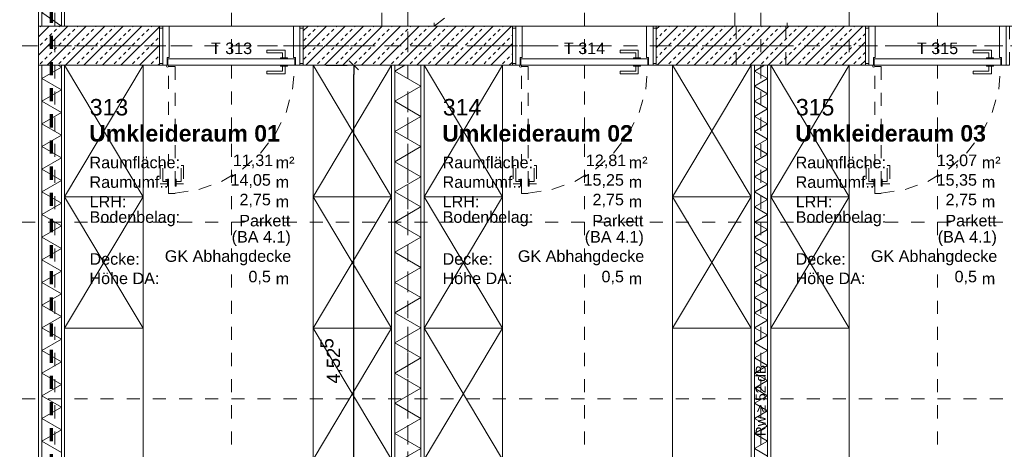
# Model space of a CAD drawing. Header units: metres. Extents: x -45.2 to 14.3, y -31.8 to 10.2.
# Tile 93 of 148: x -13.8 to -6.2, y -11.2 to -7.9. Entities that reach past the tile are written whole.
import ezdxf

# ---------------------------------------------------------------- set-up
doc = ezdxf.new("R2010")
doc.units = ezdxf.units.M
doc.header["$LTSCALE"] = 0.05
for name, pattern in [('Achsen 01', [5.291531, 3.175, -1.058062, 0.352704, -0.705764]), ('gestrichelt - 01', [2, 1, -1]), ('ISO-07 Punktiert', [0.889, 0.127, -0.762]), ('Raster 01', [2, 1, -1]), ('VW-01 Strichlinie kurz', [2, 1, -1])]:
    doc.linetypes.add(name, pattern=pattern)
doc.layers.get('0').update_dxf_attribs({"lineweight": 25})
for name, color, linetype, lineweight in [('013_Beton und Stahlbetonarbeiten-000 Unterzüge', 7, 'ISO-07 Punktiert', 13), ('013_Beton und Stahlbetonarbeiten-340 Innenwände', 7, 'Continuous', 18), ('013_Beton und Stahlbetonarbeiten-Deckenversprung GRU', 7, 'VW-01 Strichlinie kurz', 9), ('027_Tischlerarbeiten-340 Innentüren', 7, 'Continuous', 9), ('031_Metallbauarbeiten-340 Innentüren _ Elemente', 7, 'Continuous', 9), ('039_Trockenbauarbeiten-000 Sturz', 7, 'ISO-07 Punktiert', 9), ('039_Trockenbauarbeiten-340 Gipskarton', 7, 'Continuous', 9), ('AV1-Akustikvorgaben-Trennwände', 7, 'Continuous', 5), ('AV1-Brandschutzkonzept-Brandschutzkonzept', 7, 'Continuous', 5), ('AV1-Einrichtung Bemaßung', 7, 'Continuous', 9), ('AV1-Schnitt Achsen', 7, 'Achsen 01', 18), ('AV1-Stempel-Raumstempel', 7, 'Continuous', 9)]:
    doc.layers.add(name, color=color, linetype=linetype, lineweight=lineweight)
for name, color, linetype, lineweight, true_color in [('039_Trockenbauarbeiten-340 Dämmung', 7, 'Continuous', 9, 0xc0c0c0), ('AV1-Achsen', 1, 'Achsen 01', 18, 0xff0000), ('AV1-Einrichtung', 7, 'Continuous', 9, 0xa6a6a6), ('AV1-Raster', 7, 'Raster 01', 9, 0xa6a6a6)]:
    doc.layers.add(name, color=color, linetype=linetype, lineweight=lineweight, true_color=true_color)
doc.styles.add('Arial', font='arial.ttf')
doc.styles.add('Arial (bold)', font='arialbd.ttf')

msp = doc.modelspace()

# ---------------------------------------------------------------- linework, layer by layer
at = {"color": 0, "linetype": 'Continuous', "lineweight": 15}
msp.add_line((-11.249, -8.2146), (-11.1783, -8.2854), dxfattribs=at)
at = {"color": 0, "linetype": 'ByBlock', "lineweight": -2}
msp.add_line((-11.2137, -8.25), (-11.2137, -8.3207), dxfattribs=at)
at = {"layer": '013_Beton und Stahlbetonarbeiten-000 Unterzüge', "linetype": 'VW-01 Strichlinie kurz'}
for p, q in [((-10.6, -7.95), (0.125, 0.125)), ((-10.6, -5.525), (-10.6, -7.95))]:
    msp.add_line(p, q, dxfattribs=at)
at = {"layer": '013_Beton und Stahlbetonarbeiten-000 Unterzüge', "color": 7, "linetype": 'Continuous', "lineweight": 9}
msp.add_line((-13.625, -7.95), (-0.125, -7.95), dxfattribs=at)
at = {"layer": '013_Beton und Stahlbetonarbeiten-000 Unterzüge', "linetype": 'VW-01 Strichlinie kurz'}
for points in [[(-8.3, -7.95), (-8.3, -0.125), (-7.9, -0.125), (-7.9, -7.95)], [(-12.7, -8.25), (-12.7, -7.95), (-11.6, -7.95), (-11.6, -8.25)], [(-10, -8.25), (-10, -7.95), (-8.9, -7.95), (-8.9, -8.25)], [(-8.29, -8.25), (-8.29, -7.95), (-7.91, -7.95), (-7.91, -8.25)], [(-7.3, -8.25), (-7.3, -7.95), (-6.2, -7.95), (-6.2, -8.25)]]:
    msp.add_lwpolyline(points, close=True, dxfattribs=at)
at = {"layer": '013_Beton und Stahlbetonarbeiten-340 Innenwände', "color": 251, "linetype": 'Continuous', "lineweight": 13, "true_color": 0x4c4c4c}
for p, q in [((-13.4012, -7.95), (-13.625, -8.1738)), ((-13.5427, -7.95), (-13.625, -8.0323)), ((-13.6118, -7.955), (-13.6069, -7.95)), ((-13.2598, -7.95), (-13.5598, -8.25)), ((-13.5057, -7.9903), (-13.4881, -7.9726)), ((-13.4704, -7.955), (-13.4654, -7.95)), ((-13.1184, -7.95), (-13.4184, -8.25)), ((-13.3643, -7.9903), (-13.3466, -7.9726)), ((-13.329, -7.955), (-13.324, -7.95)), ((-12.977, -7.95), (-13.277, -8.25)), ((-13.2229, -7.9903), (-13.2052, -7.9726)), ((-13.1875, -7.955), (-13.1826, -7.95)), ((-12.8355, -7.95), (-13.1355, -8.25)), ((-13.0815, -7.9903), (-13.0638, -7.9726)), ((-13.0461, -7.955), (-13.0412, -7.95)), ((-12.7, -7.9559), (-12.9941, -8.25)), ((-12.9401, -7.9903), (-12.9224, -7.9726)), ((-12.9047, -7.955), (-12.8997, -7.95)), ((-12.7986, -7.9903), (-12.781, -7.9726)), ((-12.7633, -7.955), (-12.7583, -7.95)), ((-11.4213, -7.95), (-11.6, -8.1287)), ((-11.5628, -7.95), (-11.6, -7.9872)), ((-11.2799, -7.95), (-11.5799, -8.25)), ((-11.5258, -7.9903), (-11.5082, -7.9726)), ((-11.4905, -7.955), (-11.4855, -7.95)), ((-11.1385, -7.95), (-11.4385, -8.25)), ((-11.3844, -7.9903), (-11.3667, -7.9726)), ((-11.3491, -7.955), (-11.3441, -7.95)), ((-10.9971, -7.95), (-11.2971, -8.25)), ((-11.243, -7.9903), (-11.2253, -7.9726)), ((-11.2076, -7.955), (-11.2027, -7.95)), ((-10.8556, -7.95), (-11.1556, -8.25)), ((-11.1016, -7.9903), (-11.0839, -7.9726)), ((-11.0662, -7.955), (-11.0613, -7.95)), ((-10.7142, -7.95), (-11.0142, -8.25)), ((-10.9602, -7.9903), (-10.9425, -7.9726)), ((-10.9248, -7.955), (-10.9198, -7.95)), ((-10.5728, -7.95), (-10.8728, -8.25)), ((-10.8187, -7.9903), (-10.8011, -7.9726)), ((-10.7834, -7.955), (-10.7784, -7.95)), ((-10.4314, -7.95), (-10.7314, -8.25)), ((-10.6773, -7.9903), (-10.6596, -7.9726)), ((-10.642, -7.955), (-10.637, -7.95)), ((-10.29, -7.95), (-10.59, -8.25)), ((-10.5359, -7.9903), (-10.5182, -7.9726)), ((-10.5005, -7.955), (-10.4956, -7.95)), ((-10.1485, -7.95), (-10.4485, -8.25)), ((-10.3945, -7.9903), (-10.3768, -7.9726)), ((-10.3591, -7.955), (-10.3542, -7.95)), ((-10.0071, -7.95), (-10.3071, -8.25)), ((-10.253, -7.9903), (-10.2354, -7.9726)), ((-10.2177, -7.955), (-10.2127, -7.95)), ((-10.1116, -7.9903), (-10.0939, -7.9726)), ((-10.0763, -7.955), (-10.0713, -7.95)), ((-8.7343, -7.95), (-8.9, -8.1157)), ((-8.8758, -7.95), (-8.9, -7.9742)), ((-8.5929, -7.95), (-8.8929, -8.25)), ((-8.8388, -7.9903), (-8.8212, -7.9726)), ((-8.8035, -7.955), (-8.7985, -7.95)), ((-8.4515, -7.95), (-8.7515, -8.25)), ((-8.6974, -7.9903), (-8.6797, -7.9726)), ((-8.6621, -7.955), (-8.6571, -7.95)), ((-8.3101, -7.95), (-8.6101, -8.25)), ((-8.556, -7.9903), (-8.5383, -7.9726)), ((-8.5206, -7.955), (-8.5157, -7.95)), ((-8.1686, -7.95), (-8.4686, -8.25)), ((-8.4146, -7.9903), (-8.3969, -7.9726)), ((-8.3792, -7.955), (-8.3743, -7.95)), ((-8.0272, -7.95), (-8.3272, -8.25)), ((-8.2731, -7.9903), (-8.2555, -7.9726)), ((-8.2378, -7.955), (-8.2328, -7.95)), ((-7.8858, -7.95), (-8.1858, -8.25)), ((-8.1317, -7.9903), (-8.1141, -7.9726)), ((-8.0964, -7.955), (-8.0914, -7.95)), ((-7.7444, -7.95), (-8.0444, -8.25)), ((-7.9903, -7.9903), (-7.9726, -7.9726)), ((-7.955, -7.955), (-7.95, -7.95)), ((-7.603, -7.95), (-7.903, -8.25)), ((-7.8489, -7.9903), (-7.8312, -7.9726)), ((-7.8135, -7.955), (-7.8086, -7.95)), ((-7.4615, -7.95), (-7.7615, -8.25)), ((-7.7075, -7.9903), (-7.6898, -7.9726)), ((-7.6721, -7.955), (-7.6672, -7.95)), ((-7.3201, -7.95), (-7.6201, -8.25)), ((-7.566, -7.9903), (-7.5484, -7.9726)), ((-7.5307, -7.955), (-7.5257, -7.95)), ((-7.4246, -7.9903), (-7.4069, -7.9726)), ((-7.3893, -7.955), (-7.3843, -7.95)), ((-13.5765, -8.061), (-13.5588, -8.0433)), ((-13.5411, -8.0257), (-13.5234, -8.008)), ((-13.435, -8.061), (-13.4174, -8.0433)), ((-13.3997, -8.0257), (-13.382, -8.008)), ((-13.2936, -8.061), (-13.2759, -8.0433)), ((-13.2583, -8.0257), (-13.2406, -8.008)), ((-13.1522, -8.061), (-13.1345, -8.0433)), ((-13.1168, -8.0257), (-13.0992, -8.008)), ((-13.0108, -8.061), (-12.9931, -8.0433)), ((-12.9754, -8.0257), (-12.9577, -8.008)), ((-12.8693, -8.061), (-12.8517, -8.0433)), ((-12.834, -8.0257), (-12.8163, -8.008)), ((-12.7279, -8.061), (-12.7102, -8.0433)), ((-11.5966, -8.061), (-11.5789, -8.0433)), ((-11.5612, -8.0257), (-11.5435, -8.008)), ((-11.4551, -8.061), (-11.4375, -8.0433)), ((-11.4198, -8.0257), (-11.4021, -8.008)), ((-11.3137, -8.061), (-11.296, -8.0433)), ((-11.2784, -8.0257), (-11.2607, -8.008)), ((-11.1723, -8.061), (-11.1546, -8.0433)), ((-11.1369, -8.0257), (-11.1193, -8.008)), ((-11.0309, -8.061), (-11.0132, -8.0433)), ((-10.9955, -8.0257), (-10.9778, -8.008)), ((-10.8894, -8.061), (-10.8718, -8.0433)), ((-10.8541, -8.0257), (-10.8364, -8.008)), ((-10.748, -8.061), (-10.7303, -8.0433)), ((-10.7127, -8.0257), (-10.695, -8.008)), ((-10.6066, -8.061), (-10.5889, -8.0433)), ((-10.5712, -8.0257), (-10.5536, -8.008)), ((-10.4652, -8.061), (-10.4475, -8.0433)), ((-10.4298, -8.0257), (-10.4121, -8.008)), ((-10.3238, -8.061), (-10.3061, -8.0433)), ((-10.2884, -8.0257), (-10.2707, -8.008)), ((-10.1823, -8.061), (-10.1647, -8.0433)), ((-10.147, -8.0257), (-10.1293, -8.008)), ((-10.0409, -8.061), (-10.0232, -8.0433)), ((-10.0056, -8.0257), (-10, -8.0201)), ((-8.9, -8.0515), (-8.8919, -8.0433)), ((-8.8742, -8.0257), (-8.8565, -8.008)), ((-8.7681, -8.061), (-8.7504, -8.0433)), ((-8.7328, -8.0257), (-8.7151, -8.008)), ((-8.6267, -8.061), (-8.609, -8.0433)), ((-8.5913, -8.0257), (-8.5737, -8.008)), ((-8.4853, -8.061), (-8.4676, -8.0433)), ((-8.4499, -8.0257), (-8.4322, -8.008)), ((-8.3439, -8.061), (-8.3262, -8.0433)), ((-8.3085, -8.0257), (-8.2908, -8.008)), ((-8.2024, -8.061), (-8.1848, -8.0433)), ((-8.1671, -8.0257), (-8.1494, -8.008)), ((-8.061, -8.061), (-8.0433, -8.0433)), ((-8.0257, -8.0257), (-8.008, -8.008)), ((-7.9196, -8.061), (-7.9019, -8.0433)), ((-7.8842, -8.0257), (-7.8666, -8.008)), ((-7.7782, -8.061), (-7.7605, -8.0433)), ((-7.7428, -8.0257), (-7.7251, -8.008)), ((-7.6368, -8.061), (-7.6191, -8.0433)), ((-7.6014, -8.0257), (-7.5837, -8.008)), ((-7.4953, -8.061), (-7.4777, -8.0433)), ((-7.46, -8.0257), (-7.4423, -8.008)), ((-7.3539, -8.061), (-7.3362, -8.0433)), ((-7.3186, -8.0257), (-7.3009, -8.008)), ((-13.6118, -8.0964), (-13.5941, -8.0787)), ((-13.5057, -8.1317), (-13.4881, -8.1141)), ((-13.4704, -8.0964), (-13.4527, -8.0787)), ((-13.3643, -8.1317), (-13.3466, -8.1141)), ((-13.329, -8.0964), (-13.3113, -8.0787)), ((-13.2229, -8.1317), (-13.2052, -8.1141)), ((-13.1875, -8.0964), (-13.1699, -8.0787)), ((-13.0815, -8.1317), (-13.0638, -8.1141)), ((-13.0461, -8.0964), (-13.0284, -8.0787)), ((-12.9401, -8.1317), (-12.9224, -8.1141)), ((-12.9047, -8.0964), (-12.887, -8.0787)), ((-12.7, -8.0973), (-12.8527, -8.25)), ((-12.7986, -8.1317), (-12.781, -8.1141)), ((-12.7633, -8.0964), (-12.7456, -8.0787)), ((-11.5258, -8.1317), (-11.5082, -8.1141)), ((-11.4905, -8.0964), (-11.4728, -8.0787)), ((-11.3844, -8.1317), (-11.3667, -8.1141)), ((-11.3491, -8.0964), (-11.3314, -8.0787)), ((-11.243, -8.1317), (-11.2253, -8.1141)), ((-11.2076, -8.0964), (-11.19, -8.0787)), ((-11.1016, -8.1317), (-11.0839, -8.1141)), ((-11.0662, -8.0964), (-11.0485, -8.0787)), ((-10.9602, -8.1317), (-10.9425, -8.1141)), ((-10.9248, -8.0964), (-10.9071, -8.0787)), ((-10.8187, -8.1317), (-10.8011, -8.1141)), ((-10.7834, -8.0964), (-10.7657, -8.0787)), ((-10.6773, -8.1317), (-10.6596, -8.1141)), ((-10.642, -8.0964), (-10.6243, -8.0787)), ((-10.5359, -8.1317), (-10.5182, -8.1141)), ((-10.5005, -8.0964), (-10.4829, -8.0787)), ((-10.3945, -8.1317), (-10.3768, -8.1141)), ((-10.3591, -8.0964), (-10.3414, -8.0787)), ((-10.253, -8.1317), (-10.2354, -8.1141)), ((-10.2177, -8.0964), (-10.2, -8.0787)), ((-10, -8.0843), (-10.1657, -8.25)), ((-10.1116, -8.1317), (-10.0939, -8.1141)), ((-10.0763, -8.0964), (-10.0586, -8.0787)), ((-8.8388, -8.1317), (-8.8212, -8.1141)), ((-8.8035, -8.0964), (-8.7858, -8.0787)), ((-8.6974, -8.1317), (-8.6797, -8.1141)), ((-8.6621, -8.0964), (-8.6444, -8.0787)), ((-8.556, -8.1317), (-8.5383, -8.1141)), ((-8.5206, -8.0964), (-8.503, -8.0787)), ((-8.4146, -8.1317), (-8.3969, -8.1141)), ((-8.3792, -8.0964), (-8.3615, -8.0787)), ((-8.2731, -8.1317), (-8.2555, -8.1141)), ((-8.2378, -8.0964), (-8.2201, -8.0787)), ((-8.1317, -8.1317), (-8.1141, -8.1141)), ((-8.0964, -8.0964), (-8.0787, -8.0787)), ((-7.9903, -8.1317), (-7.9726, -8.1141)), ((-7.955, -8.0964), (-7.9373, -8.0787)), ((-7.8489, -8.1317), (-7.8312, -8.1141)), ((-7.8135, -8.0964), (-7.7959, -8.0787)), ((-7.7075, -8.1317), (-7.6898, -8.1141)), ((-7.6721, -8.0964), (-7.6544, -8.0787)), ((-7.566, -8.1317), (-7.5484, -8.1141)), ((-7.5307, -8.0964), (-7.513, -8.0787)), ((-7.3, -8.0713), (-7.4787, -8.25)), ((-7.4246, -8.1317), (-7.4069, -8.1141)), ((-7.3893, -8.0964), (-7.3716, -8.0787)), ((-13.5765, -8.2024), (-13.5588, -8.1848)), ((-13.5411, -8.1671), (-13.5234, -8.1494)), ((-13.435, -8.2024), (-13.4174, -8.1848)), ((-13.3997, -8.1671), (-13.382, -8.1494)), ((-13.2936, -8.2024), (-13.2759, -8.1848)), ((-13.2583, -8.1671), (-13.2406, -8.1494)), ((-13.1522, -8.2024), (-13.1345, -8.1848)), ((-13.1168, -8.1671), (-13.0992, -8.1494)), ((-13.0108, -8.2024), (-12.9931, -8.1848)), ((-12.9754, -8.1671), (-12.9577, -8.1494)), ((-12.8693, -8.2024), (-12.8517, -8.1848)), ((-12.834, -8.1671), (-12.8163, -8.1494)), ((-12.7279, -8.2024), (-12.7102, -8.1848)), ((-11.5966, -8.2024), (-11.5789, -8.1848)), ((-11.5612, -8.1671), (-11.5435, -8.1494)), ((-11.4551, -8.2024), (-11.4375, -8.1848)), ((-11.4198, -8.1671), (-11.4021, -8.1494)), ((-11.3137, -8.2024), (-11.296, -8.1848)), ((-11.2784, -8.1671), (-11.2607, -8.1494)), ((-11.1723, -8.2024), (-11.1546, -8.1848)), ((-11.1369, -8.1671), (-11.1193, -8.1494)), ((-11.0309, -8.2024), (-11.0132, -8.1848)), ((-10.9955, -8.1671), (-10.9778, -8.1494)), ((-10.8894, -8.2024), (-10.8718, -8.1848)), ((-10.8541, -8.1671), (-10.8364, -8.1494)), ((-10.748, -8.2024), (-10.7303, -8.1848)), ((-10.7127, -8.1671), (-10.695, -8.1494)), ((-10.6066, -8.2024), (-10.5889, -8.1848)), ((-10.5712, -8.1671), (-10.5536, -8.1494)), ((-10.4652, -8.2024), (-10.4475, -8.1848)), ((-10.4298, -8.1671), (-10.4121, -8.1494)), ((-10.3238, -8.2024), (-10.3061, -8.1848)), ((-10.2884, -8.1671), (-10.2707, -8.1494)), ((-10.1823, -8.2024), (-10.1647, -8.1848)), ((-10.147, -8.1671), (-10.1293, -8.1494)), ((-10.0409, -8.2024), (-10.0232, -8.1848)), ((-10.0056, -8.1671), (-10, -8.1615)), ((-8.9, -8.1929), (-8.8919, -8.1848)), ((-8.8742, -8.1671), (-8.8565, -8.1494)), ((-8.7681, -8.2024), (-8.7504, -8.1848)), ((-8.7328, -8.1671), (-8.7151, -8.1494)), ((-8.6267, -8.2024), (-8.609, -8.1848)), ((-8.5913, -8.1671), (-8.5737, -8.1494)), ((-8.4853, -8.2024), (-8.4676, -8.1848)), ((-8.4499, -8.1671), (-8.4322, -8.1494)), ((-8.3439, -8.2024), (-8.3262, -8.1848)), ((-8.3085, -8.1671), (-8.2908, -8.1494)), ((-8.2024, -8.2024), (-8.1848, -8.1848)), ((-8.1671, -8.1671), (-8.1494, -8.1494)), ((-8.061, -8.2024), (-8.0433, -8.1848)), ((-8.0257, -8.1671), (-8.008, -8.1494)), ((-7.9196, -8.2024), (-7.9019, -8.1848)), ((-7.8842, -8.1671), (-7.8666, -8.1494)), ((-7.7782, -8.2024), (-7.7605, -8.1848)), ((-7.7428, -8.1671), (-7.7251, -8.1494)), ((-7.6368, -8.2024), (-7.6191, -8.1848)), ((-7.6014, -8.1671), (-7.5837, -8.1494)), ((-7.4953, -8.2024), (-7.4777, -8.1848)), ((-7.46, -8.1671), (-7.4423, -8.1494)), ((-7.3539, -8.2024), (-7.3362, -8.1848)), ((-7.3186, -8.1671), (-7.3009, -8.1494)), ((-13.6118, -8.2378), (-13.5941, -8.2201)), ((-13.4704, -8.2378), (-13.4527, -8.2201)), ((-13.329, -8.2378), (-13.3113, -8.2201)), ((-13.1875, -8.2378), (-13.1699, -8.2201)), ((-13.0461, -8.2378), (-13.0284, -8.2201)), ((-12.9047, -8.2378), (-12.887, -8.2201)), ((-12.7633, -8.2378), (-12.7456, -8.2201)), ((-12.7, -8.2387), (-12.7113, -8.25)), ((-11.4905, -8.2378), (-11.4728, -8.2201)), ((-11.3491, -8.2378), (-11.3314, -8.2201)), ((-11.2076, -8.2378), (-11.19, -8.2201)), ((-11.0662, -8.2378), (-11.0485, -8.2201)), ((-10.9248, -8.2378), (-10.9071, -8.2201)), ((-10.7834, -8.2378), (-10.7657, -8.2201)), ((-10.642, -8.2378), (-10.6243, -8.2201)), ((-10.5005, -8.2378), (-10.4829, -8.2201)), ((-10.3591, -8.2378), (-10.3414, -8.2201)), ((-10.2177, -8.2378), (-10.2, -8.2201)), ((-10.0763, -8.2378), (-10.0586, -8.2201)), ((-10, -8.2257), (-10.0243, -8.25)), ((-8.8035, -8.2378), (-8.7858, -8.2201)), ((-8.6621, -8.2378), (-8.6444, -8.2201)), ((-8.5206, -8.2378), (-8.503, -8.2201)), ((-8.3792, -8.2378), (-8.3615, -8.2201)), ((-8.2378, -8.2378), (-8.2201, -8.2201)), ((-8.0964, -8.2378), (-8.0787, -8.2201)), ((-7.955, -8.2378), (-7.9373, -8.2201)), ((-7.8135, -8.2378), (-7.7959, -8.2201)), ((-7.6721, -8.2378), (-7.6544, -8.2201)), ((-7.5307, -8.2378), (-7.513, -8.2201)), ((-7.3893, -8.2378), (-7.3716, -8.2201)), ((-7.3, -8.2127), (-7.3373, -8.25))]:
    msp.add_line(p, q, dxfattribs=at)
at = {"layer": '013_Beton und Stahlbetonarbeiten-340 Innenwände'}
for points in [[(-12.7, -7.95), (-12.7, -8.25), (-13.625, -8.25), (-13.625, -7.95)], [(-11.6, -7.95), (-11.6, -8.25), (-10, -8.25), (-10, -7.95)], [(-8.9, -7.95), (-8.9, -8.25), (-7.3, -8.25), (-7.3, -7.95)]]:
    msp.add_lwpolyline(points, close=True, dxfattribs=at)
at = {"layer": '013_Beton und Stahlbetonarbeiten-Deckenversprung GRU', "linetype": 'VW-01 Strichlinie kurz'}
msp.add_line((-11, -7.95), (-11, -5.525), dxfattribs=at)
at = {"layer": '027_Tischlerarbeiten-340 Innentüren'}
for points in [[(-12.675, -7.965), (-12.675, -8.235), (-12.7, -8.235), (-12.7, -7.965)], [(-12.64, -8.25), (-12.64, -8.19), (-12.625, -8.19), (-12.625, -7.95), (-12.675, -7.95), (-12.675, -8.25)], [(-11.66, -8.25), (-11.66, -8.19), (-11.675, -8.19), (-11.675, -7.95), (-11.625, -7.95), (-11.625, -8.25)], [(-11.6, -7.965), (-11.6, -8.235), (-11.625, -8.235), (-11.625, -7.965)], [(-9.975, -7.965), (-9.975, -8.235), (-10, -8.235), (-10, -7.965)], [(-9.94, -8.25), (-9.94, -8.19), (-9.925, -8.19), (-9.925, -7.95), (-9.975, -7.95), (-9.975, -8.25)], [(-8.96, -8.25), (-8.96, -8.19), (-8.975, -8.19), (-8.975, -7.95), (-8.925, -7.95), (-8.925, -8.25)], [(-8.9, -7.965), (-8.9, -8.235), (-8.925, -8.235), (-8.925, -7.965)], [(-7.275, -7.965), (-7.275, -8.235), (-7.3, -8.235), (-7.3, -7.965)], [(-7.24, -8.25), (-7.24, -8.19), (-7.225, -8.19), (-7.225, -7.95), (-7.275, -7.95), (-7.275, -8.25)], [(-6.26, -8.25), (-6.26, -8.19), (-6.275, -8.19), (-6.275, -7.95), (-6.225, -7.95), (-6.225, -8.25)], [(-11.665, -8.2), (-11.665, -8.25), (-12.635, -8.25), (-12.635, -8.2)], [(-11.7375, -8.1925), (-11.7575, -8.1925), (-11.7575, -8.155), (-11.8775, -8.155), (-11.8775, -8.135), (-11.7375, -8.135)], [(-11.72, -8.1925), (-11.72, -8.2), (-11.775, -8.2), (-11.775, -8.1925)], [(-8.965, -8.2), (-8.965, -8.25), (-9.935, -8.25), (-9.935, -8.2)], [(-9.0375, -8.1925), (-9.0575, -8.1925), (-9.0575, -8.155), (-9.1775, -8.155), (-9.1775, -8.135), (-9.0375, -8.135)], [(-9.02, -8.1925), (-9.02, -8.2), (-9.075, -8.2), (-9.075, -8.1925)], [(-6.265, -8.2), (-6.265, -8.25), (-7.235, -8.25), (-7.235, -8.2)], [(-6.3375, -8.1925), (-6.3575, -8.1925), (-6.3575, -8.155), (-6.4775, -8.155), (-6.4775, -8.135), (-6.3375, -8.135)], [(-6.32, -8.1925), (-6.32, -8.2), (-6.375, -8.2), (-6.375, -8.1925)], [(-12.6375, -8.265), (-12.6428, -8.2628), (-12.645, -8.2575), (-12.6428, -8.2522), (-12.6375, -8.25), (-12.6322, -8.2522), (-12.63, -8.2575), (-12.6322, -8.2628)], [(-11.7375, -8.2575), (-11.7575, -8.2575), (-11.7575, -8.295), (-11.8775, -8.295), (-11.8775, -8.315), (-11.7375, -8.315)], [(-11.72, -8.25), (-11.72, -8.2575), (-11.775, -8.2575), (-11.775, -8.25)], [(-9.9375, -8.265), (-9.9428, -8.2628), (-9.945, -8.2575), (-9.9428, -8.2522), (-9.9375, -8.25), (-9.9322, -8.2522), (-9.93, -8.2575), (-9.9322, -8.2628)], [(-9.0375, -8.2575), (-9.0575, -8.2575), (-9.0575, -8.295), (-9.1775, -8.295), (-9.1775, -8.315), (-9.0375, -8.315)], [(-9.02, -8.25), (-9.02, -8.2575), (-9.075, -8.2575), (-9.075, -8.25)], [(-7.2375, -8.265), (-7.2428, -8.2628), (-7.245, -8.2575), (-7.2428, -8.2522), (-7.2375, -8.25), (-7.2322, -8.2522), (-7.23, -8.2575), (-7.2322, -8.2628)], [(-6.3375, -8.2575), (-6.3575, -8.2575), (-6.3575, -8.295), (-6.4775, -8.295), (-6.4775, -8.315), (-6.3375, -8.315)], [(-6.32, -8.25), (-6.32, -8.2575), (-6.375, -8.2575), (-6.375, -8.25)]]:
    msp.add_lwpolyline(points, close=True, dxfattribs=at)
at = {"layer": '027_Tischlerarbeiten-340 Innentüren', "color": 253, "linetype": 'gestrichelt - 01', "lineweight": 9, "true_color": 0xa6a6a6}
for points in [[(-12.58, -8.26), (-12.58, -9.23), (-12.63, -9.23), (-12.63, -8.26)], [(-9.88, -8.26), (-9.88, -9.23), (-9.93, -9.23), (-9.93, -8.26)], [(-7.18, -8.26), (-7.18, -9.23), (-7.23, -9.23), (-7.23, -8.26)], [(-12.6375, -9.1575), (-12.6375, -9.1375), (-12.675, -9.1375), (-12.675, -9.0175), (-12.695, -9.0175), (-12.695, -9.1575)], [(-12.5725, -9.1575), (-12.5725, -9.1375), (-12.535, -9.1375), (-12.535, -9.0175), (-12.515, -9.0175), (-12.515, -9.1575)], [(-9.9375, -9.1575), (-9.9375, -9.1375), (-9.975, -9.1375), (-9.975, -9.0175), (-9.995, -9.0175), (-9.995, -9.1575)], [(-9.8725, -9.1575), (-9.8725, -9.1375), (-9.835, -9.1375), (-9.835, -9.0175), (-9.815, -9.0175), (-9.815, -9.1575)], [(-7.2375, -9.1575), (-7.2375, -9.1375), (-7.275, -9.1375), (-7.275, -9.0175), (-7.295, -9.0175), (-7.295, -9.1575)], [(-7.1725, -9.1575), (-7.1725, -9.1375), (-7.135, -9.1375), (-7.135, -9.0175), (-7.115, -9.0175), (-7.115, -9.1575)], [(-12.63, -9.12), (-12.63, -9.175), (-12.6375, -9.175), (-12.6375, -9.12)], [(-12.5725, -9.12), (-12.5725, -9.175), (-12.58, -9.175), (-12.58, -9.12)], [(-9.93, -9.12), (-9.93, -9.175), (-9.9375, -9.175), (-9.9375, -9.12)], [(-9.8725, -9.12), (-9.8725, -9.175), (-9.88, -9.175), (-9.88, -9.12)], [(-7.23, -9.12), (-7.23, -9.175), (-7.2375, -9.175), (-7.2375, -9.12)], [(-7.1725, -9.12), (-7.1725, -9.175), (-7.18, -9.175), (-7.18, -9.12)]]:
    msp.add_lwpolyline(points, close=True, dxfattribs=at)
for points in [[(-12.5801, -9.2283), (-12.3978, -9.2), (-12.2242, -9.1378), (-12.0654, -9.044), (-11.9272, -8.9218), (-11.8146, -8.7758), (-11.7315, -8.6111), (-11.6811, -8.4337), (-11.665, -8.25)], [(-9.8801, -9.2283), (-9.6978, -9.2), (-9.5242, -9.1378), (-9.3654, -9.044), (-9.2272, -8.9218), (-9.1146, -8.7758), (-9.0315, -8.6111), (-8.9811, -8.4337), (-8.965, -8.25)], [(-7.1801, -9.2283), (-6.9978, -9.2), (-6.8242, -9.1378), (-6.6654, -9.044), (-6.5272, -8.9218), (-6.4146, -8.7758), (-6.3315, -8.6111), (-6.2811, -8.4337), (-6.265, -8.25)]]:
    msp.add_lwpolyline(points, dxfattribs=at)
at = {"layer": '039_Trockenbauarbeiten-000 Sturz', "linetype": 'VW-01 Strichlinie kurz'}
msp.add_lwpolyline([(-13.625, -6.425), (-13.425, -6.425), (-13.425, -7.95), (-13.625, -7.95)], close=True, dxfattribs=at)
at = {"layer": '039_Trockenbauarbeiten-340 Dämmung'}
for points in [[(-13.45, -7.95), (-13.6, -7.8461), (-13.45, -7.7422), (-13.583, -7.65)], [(-13.45, -11.2099), (-13.6, -11.1233), (-13.45, -11.0367), (-13.6, -10.9501), (-13.45, -10.8635), (-13.6, -10.7769), (-13.45, -10.6903), (-13.6, -10.6037), (-13.45, -10.5171), (-13.6, -10.4305), (-13.45, -10.3439), (-13.6, -10.2573), (-13.45, -10.1707), (-13.6, -10.0841), (-13.45, -9.9975), (-13.6, -9.9109), (-13.45, -9.8243), (-13.6, -9.7377), (-13.45, -9.6511), (-13.6, -9.5645), (-13.45, -9.4779), (-13.6, -9.3913), (-13.45, -9.3047), (-13.6, -9.2181), (-13.45, -9.1315), (-13.6, -9.0449), (-13.45, -8.9583), (-13.6, -8.8717), (-13.45, -8.7851), (-13.6, -8.6985), (-13.45, -8.6119), (-13.6, -8.5253), (-13.45, -8.4387), (-13.6, -8.3521), (-13.45, -8.2655), (-13.4768, -8.25)], [(-10.9, -11.2965), (-10.7, -11.1811), (-10.9, -11.0656), (-10.7, -10.9501), (-10.9, -10.8347), (-10.7, -10.7192), (-10.9, -10.6037), (-10.7, -10.4882), (-10.9, -10.3728), (-10.7, -10.2573), (-10.9, -10.1418), (-10.7, -10.0264), (-10.9, -9.9109), (-10.7, -9.7954), (-10.9, -9.68), (-10.7, -9.5645), (-10.9, -9.449), (-10.7, -9.3335), (-10.9, -9.2181), (-10.7, -9.1026), (-10.9, -8.9871), (-10.7, -8.8717), (-10.9, -8.7562), (-10.7, -8.6407), (-10.9, -8.5253), (-10.7, -8.4098), (-10.9, -8.2943), (-10.8232, -8.25)], [(-8.05, -11.2388), (-8.15, -11.1811), (-8.05, -11.1233), (-8.15, -11.0656), (-8.05, -11.0079), (-8.15, -10.9501), (-8.05, -10.8924), (-8.15, -10.8347), (-8.05, -10.7769), (-8.15, -10.7192), (-8.05, -10.6615), (-8.15, -10.6037), (-8.05, -10.546), (-8.15, -10.4882), (-8.05, -10.4305), (-8.15, -10.3728), (-8.05, -10.315), (-8.15, -10.2573), (-8.05, -10.1996), (-8.15, -10.1418), (-8.05, -10.0841), (-8.15, -10.0264), (-8.05, -9.9686), (-8.15, -9.9109), (-8.05, -9.8532), (-8.15, -9.7954), (-8.05, -9.7377), (-8.15, -9.68), (-8.05, -9.6222), (-8.15, -9.5645), (-8.05, -9.5068), (-8.15, -9.449), (-8.05, -9.3913), (-8.15, -9.3335), (-8.05, -9.2758), (-8.15, -9.2181), (-8.05, -9.1603), (-8.15, -9.1026), (-8.05, -9.0449), (-8.15, -8.9871), (-8.05, -8.9294), (-8.15, -8.8717), (-8.05, -8.8139), (-8.15, -8.7562), (-8.05, -8.6985), (-8.15, -8.6407), (-8.05, -8.583), (-8.15, -8.5253), (-8.05, -8.4675), (-8.15, -8.4098), (-8.05, -8.3521), (-8.15, -8.2943), (-8.0732, -8.25)]]:
    msp.add_lwpolyline(points, dxfattribs=at)
for points in [[(-13.45, -13.375), (-13.45, -8.25), (-13.6, -8.25), (-13.6, -13.375)], [(-10.7, -13.375), (-10.7, -8.25), (-10.9, -8.25), (-10.9, -13.375)], [(-8.05, -13.375), (-8.05, -8.25), (-8.15, -8.25), (-8.15, -13.375)]]:
    msp.add_lwpolyline(points, close=True, dxfattribs=at)
at = {"layer": '039_Trockenbauarbeiten-340 Gipskarton'}
for points in [[(-13.6, -7.95), (-13.625, -7.95), (-13.625, -7.625), (-13.6, -7.625)], [(-13.45, -7.95), (-13.425, -7.95), (-13.425, -7.625), (-13.45, -7.625)], [(-13.625, -13.375), (-13.625, -8.25), (-13.6, -8.25), (-13.6, -13.375)], [(-13.425, -13.375), (-13.425, -8.25), (-13.45, -8.25), (-13.45, -13.375)], [(-10.925, -13.375), (-10.925, -8.25), (-10.9, -8.25), (-10.9, -13.375)], [(-10.675, -13.375), (-10.675, -8.25), (-10.7, -8.25), (-10.7, -13.375)], [(-8.175, -13.375), (-8.175, -8.25), (-8.15, -8.25), (-8.15, -13.375)], [(-8.025, -13.375), (-8.025, -8.25), (-8.05, -8.25), (-8.05, -13.375)]]:
    msp.add_lwpolyline(points, close=True, dxfattribs=at)
at = {"layer": 'AV1-Achsen'}
for p, q in [((-10.8, -26.5), (-10.8, 4.9)), ((-43.35, -8.1), (4.2, -8.1))]:
    msp.add_line(p, q, dxfattribs=at)
at = {"layer": 'AV1-Brandschutzkonzept-Brandschutzkonzept', "color": 40, "linetype": 'gestrichelt - 01', "lineweight": 70, "true_color": 0xffc000}
msp.add_line((-13.525, -14.725), (-13.525, -6.35), dxfattribs=at)
at = {"layer": 'AV1-Einrichtung'}
for p, q in [((-13.425, -8.25), (-12.825, -9.2549)), ((-12.825, -8.25), (-13.425, -9.2549)), ((-11.525, -8.25), (-10.925, -9.2549)), ((-10.925, -8.25), (-11.525, -9.2549)), ((-10.675, -8.25), (-10.075, -9.2549)), ((-10.075, -8.25), (-10.675, -9.2549)), ((-8.775, -8.25), (-8.175, -9.2549)), ((-8.175, -8.25), (-8.775, -9.2549)), ((-8.025, -8.25), (-7.425, -9.2549)), ((-7.425, -8.25), (-8.025, -9.2549)), ((-13.425, -9.2549), (-12.825, -10.2598)), ((-12.825, -9.2549), (-13.425, -10.2598)), ((-11.525, -9.2549), (-10.925, -10.2598)), ((-10.925, -9.2549), (-11.525, -10.2598)), ((-10.675, -9.2549), (-10.075, -10.2598)), ((-10.075, -9.2549), (-10.675, -10.2598)), ((-8.775, -9.2549), (-8.175, -10.2598)), ((-8.175, -9.2549), (-8.775, -10.2598)), ((-8.025, -9.2549), (-7.425, -10.2598)), ((-7.425, -9.2549), (-8.025, -10.2598)), ((-11.525, -10.2598), (-10.925, -11.2647)), ((-10.925, -10.2598), (-11.525, -11.2647)), ((-10.675, -10.2598), (-10.075, -11.2647)), ((-10.075, -10.2598), (-10.675, -11.2647))]:
    msp.add_line(p, q, dxfattribs=at)
for points in [[(-13.425, -9.2549), (-13.425, -8.25), (-12.825, -8.25), (-12.825, -9.2549)], [(-11.525, -9.2549), (-11.525, -8.25), (-10.925, -8.25), (-10.925, -9.2549)], [(-10.675, -9.2549), (-10.675, -8.25), (-10.075, -8.25), (-10.075, -9.2549)], [(-8.775, -9.2549), (-8.775, -8.25), (-8.175, -8.25), (-8.175, -9.2549)], [(-8.025, -9.2549), (-8.025, -8.25), (-7.425, -8.25), (-7.425, -9.2549)], [(-13.425, -10.2598), (-13.425, -9.2549), (-12.825, -9.2549), (-12.825, -10.2598)], [(-11.525, -10.2598), (-11.525, -9.2549), (-10.925, -9.2549), (-10.925, -10.2598)], [(-10.675, -10.2598), (-10.675, -9.2549), (-10.075, -9.2549), (-10.075, -10.2598)], [(-8.775, -10.2598), (-8.775, -9.2549), (-8.175, -9.2549), (-8.175, -10.2598)], [(-8.025, -10.2598), (-8.025, -9.2549), (-7.425, -9.2549), (-7.425, -10.2598)], [(-11.525, -11.2647), (-11.525, -10.2598), (-10.925, -10.2598), (-10.925, -11.2647)], [(-10.675, -11.2647), (-10.675, -10.2598), (-10.075, -10.2598), (-10.075, -11.2647)]]:
    msp.add_lwpolyline(points, close=True, dxfattribs=at)
at = {"layer": 'AV1-Einrichtung', "linetype": 'Continuous'}
for points in [[(-13.425, -10.2598), (-12.825, -10.2598), (-12.825, -11.2647), (-13.425, -11.2647)], [(-8.775, -10.2598), (-8.175, -10.2598), (-8.175, -11.2647), (-8.775, -11.2647)], [(-8.025, -10.2598), (-7.425, -10.2598), (-7.425, -11.2647), (-8.025, -11.2647)]]:
    msp.add_lwpolyline(points, close=True, dxfattribs=at)
at = {"layer": 'AV1-Einrichtung Bemaßung', "color": 0, "lineweight": -2}
for p, q in [((-11.425, -8.25), (-11.2637, -8.25)), ((-11.2137, -12.7043), (-11.2137, -8.3207))]:
    msp.add_line(p, q, dxfattribs=at)
at = {"layer": 'AV1-Raster'}
for p, q in [((-13.5, -22.95), (-13.5, 1.35)), ((-12.15, -22.95), (-12.15, 1.35)), ((-10.8, -22.95), (-10.8, 1.35)), ((-9.45, -22.95), (-9.45, 1.35)), ((-8.1, -22.95), (-8.1, 1.35)), ((-6.75, -22.95), (-6.75, 1.35)), ((1.35, -8.1), (-40.5, -8.1)), ((1.35, -9.45), (-40.5, -9.45)), ((1.35, -10.8), (-40.5, -10.8))]:
    msp.add_line(p, q, dxfattribs=at)
at = {"layer": 'AV1-Schnitt Achsen'}
msp.add_line((-7.425, -26.3), (-7.425, 4.7), dxfattribs=at)
at = {"layer": 'Defpoints', "color": 0, "lineweight": 0}
for p, q in [((-13.625, -7.95), (-13.625, -7.95)), ((-12.7, -7.95), (-12.7, -7.95)), ((-11.6, -7.95), (-11.6, -7.95)), ((-10, -7.95), (-10, -7.95)), ((-8.9, -7.95), (-8.9, -7.95)), ((-7.3, -7.95), (-7.3, -7.95)), ((-13.625, -8.225), (-13.625, -8.225)), ((-13.625, -8.25), (-13.625, -8.25)), ((-11.2137, -8.25), (-11.2137, -8.25)), ((-10.925, -8.25), (-10.925, -8.25))]:
    msp.add_line(p, q, dxfattribs=at)

# ---------------------------------------------------------------- texts
at = {"layer": '031_Metallbauarbeiten-340 Innentüren _ Elemente', "char_height": 0.08826, "attachment_point": 7, "style": 'Arial'}
for s, insert in [('T 313', (-12.3063, -8.1656)), ('T 314', (-9.6061, -8.1656)), ('T 315', (-6.9066, -8.1656))]:
    msp.add_mtext(s, dxfattribs=dict(at, insert=insert))
at = {"layer": 'AV1-Akustikvorgaben-Trennwände', "insert": (-8.0627, -11.0866), "char_height": 0.07565, "attachment_point": 7, "rotation": 90, "style": 'Arial'}
msp.add_mtext('Rw ≥ 52 dB', dxfattribs=at)
at = {"layer": 'AV1-Einrichtung Bemaßung', "color": 0, "attachment_point": 7, "rotation": 90, "style": 'Arial'}
for s, insert, char_height in [('5', (-11.3679, -10.4155), 0.1009), ('4,52', (-11.3006, -10.684), 0.10087)]:
    msp.add_mtext(s, dxfattribs=dict(at, insert=insert, char_height=char_height))
at = {"layer": 'AV1-Stempel-Raumstempel', "attachment_point": 7}
for s, insert, char_height, style in [('313', (-13.2324, -8.6353), 0.12609, 'Arial'), ('314', (-10.5324, -8.6353), 0.12609, 'Arial'), ('315', (-7.8324, -8.6353), 0.12609, 'Arial'), ('Umkleideraum 01', (-13.2376, -8.8353), 0.12609, 'Arial (bold)'), ('Umkleideraum 02', (-10.5376, -8.8353), 0.12609, 'Arial (bold)'), ('Umkleideraum 03', (-7.8376, -8.8353), 0.12609, 'Arial (bold)'), ('Raumfläche:', (-13.2347, -9.0383), 0.088263, 'Arial'), ('11,31', (-12.1385, -9.0372), 0.08826, 'Arial'), ('m²', (-11.8107, -9.0379), 0.08826, 'Arial'), ('Raumfläche:', (-10.5347, -9.0383), 0.088263, 'Arial'), ('12,81', (-9.4385, -9.0372), 0.08826, 'Arial'), ('m²', (-9.1107, -9.0379), 0.08826, 'Arial'), ('Raumfläche:', (-7.8347, -9.0383), 0.088263, 'Arial'), ('13,07', (-6.7555, -9.0372), 0.08826, 'Arial'), ('m²', (-6.4107, -9.0379), 0.08826, 'Arial'), ('Raumumf.:', (-13.2347, -9.1883), 0.08826, 'Arial'), ('14,05', (-12.1562, -9.1872), 0.08826, 'Arial'), ('m', (-11.8107, -9.1868), 0.0883, 'Arial'), ('Raumumf.:', (-10.5347, -9.1883), 0.08826, 'Arial'), ('15,25', (-9.4562, -9.1872), 0.08826, 'Arial'), ('m', (-9.1107, -9.1868), 0.0883, 'Arial'), ('Raumumf.:', (-7.8347, -9.1883), 0.08826, 'Arial'), ('15,35', (-6.7562, -9.1872), 0.08826, 'Arial'), ('m', (-6.4107, -9.1868), 0.0883, 'Arial'), ('LRH:', (-13.234, -9.3368), 0.08826, 'Arial'), ('2,75', (-12.0876, -9.3372), 0.08826, 'Arial'), ('m', (-11.8107, -9.3368), 0.0883, 'Arial'), ('LRH:', (-10.534, -9.3368), 0.08826, 'Arial'), ('2,75', (-9.3876, -9.3372), 0.08826, 'Arial'), ('m', (-9.1107, -9.3368), 0.0883, 'Arial'), ('LRH:', (-7.834, -9.3368), 0.08826, 'Arial'), ('2,75', (-6.6876, -9.3372), 0.08826, 'Arial'), ('m', (-6.4107, -9.3368), 0.0883, 'Arial'), ('Bodenbelag:', (-13.234, -9.4813), 0.088263, 'Arial'), ('Parkett', (-12.0894, -9.4831), 0.08826, 'Arial'), ('Bodenbelag:', (-10.534, -9.4813), 0.088263, 'Arial'), ('Parkett', (-9.3894, -9.4831), 0.08826, 'Arial'), ('Bodenbelag:', (-7.834, -9.4813), 0.088263, 'Arial'), ('Parkett', (-6.6894, -9.4831), 0.08826, 'Arial'), ('(BA 4.1)', (-12.1475, -9.6322), 0.08826, 'Arial'), ('(BA 4.1)', (-9.4475, -9.6322), 0.08826, 'Arial'), ('(BA 4.1)', (-6.7475, -9.6322), 0.08826, 'Arial'), ('Decke:', (-13.2345, -9.7764), 0.08826, 'Arial'), ('GK Abhangdecke', (-12.6587, -9.7797), 0.088263, 'Arial'), ('Decke:', (-10.5345, -9.7764), 0.08826, 'Arial'), ('GK Abhangdecke', (-9.9587, -9.7797), 0.088263, 'Arial'), ('Decke:', (-7.8345, -9.7764), 0.08826, 'Arial'), ('GK Abhangdecke', (-7.2587, -9.7797), 0.088263, 'Arial'), ('Höhe DA:', (-13.2349, -9.9245), 0.08826, 'Arial'), ('0,5', (-12.019, -9.9261), 0.08826, 'Arial'), ('m', (-11.8107, -9.9258), 0.0883, 'Arial'), ('Höhe DA:', (-10.5349, -9.9245), 0.08826, 'Arial'), ('0,5', (-9.319, -9.9261), 0.08826, 'Arial'), ('m', (-9.1107, -9.9258), 0.0883, 'Arial'), ('Höhe DA:', (-7.8349, -9.9245), 0.08826, 'Arial'), ('0,5', (-6.619, -9.9261), 0.08826, 'Arial'), ('m', (-6.4107, -9.9258), 0.0883, 'Arial')]:
    msp.add_mtext(s, dxfattribs=dict(at, insert=insert, char_height=char_height, style=style))

doc.saveas('drawing.dxf')
